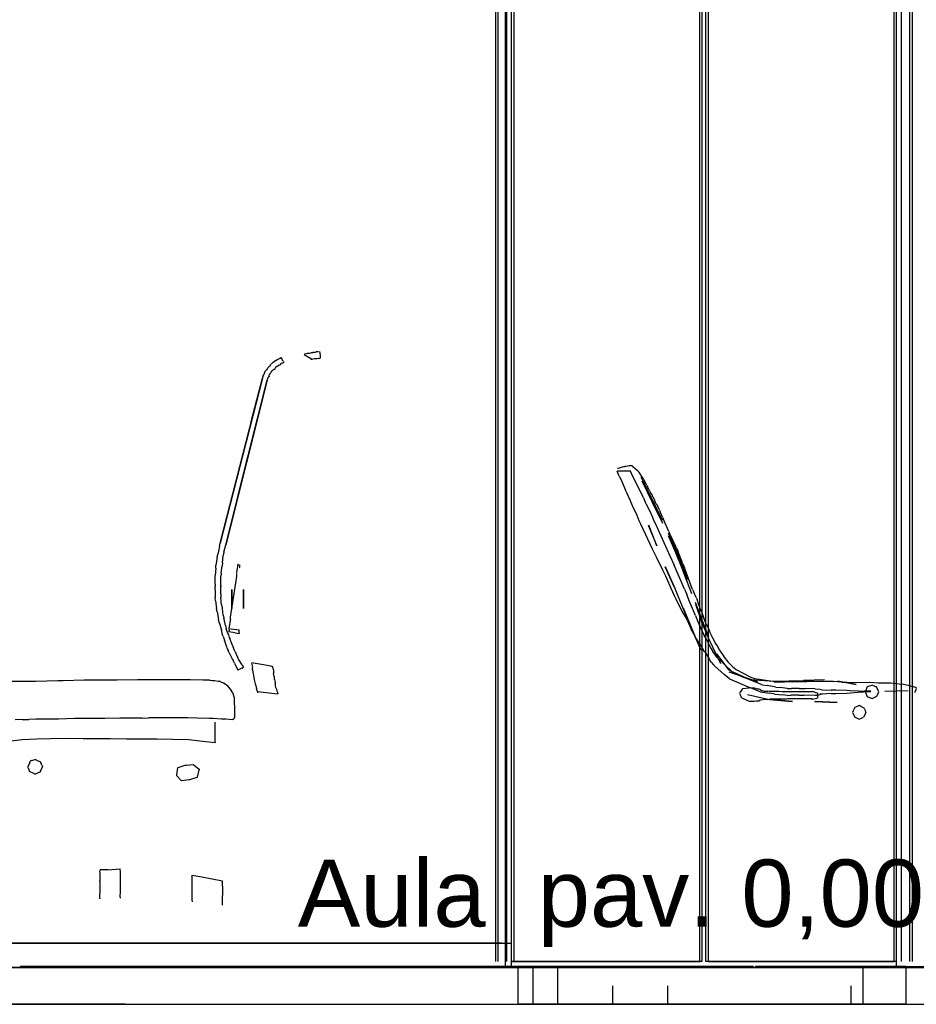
# Model space of a CAD drawing. Header units: millimetres. Extents: x -8297 to 34045, y -61360 to 6071.
# Tile 6 of 68: x 6240 to 7707, y -50060 to -48448. Entities that reach past the tile are written whole.
import ezdxf
from ezdxf.enums import TextEntityAlignment as Align

# ---------------------------------------------------------------- set-up
doc = ezdxf.new("R2010")
doc.units = ezdxf.units.MM
for name, color, linetype in [('S-TAGLIO-ARR', 9, 'Continuous'), ('S-TAGLIO-PAV', 33, 'Continuous'), ('S-TESTI', 7, 'Continuous'), ('S-VISTA', 8, 'Continuous'), ('S-VISTA-ARREDI', 9, 'Continuous')]:
    doc.layers.add(name, color=color, linetype=linetype)
doc.styles.add('VISIO', font='arial.ttf')

msp = doc.modelspace()

# ---------------------------------------------------------------- hatches: boundary and pattern name
at = {"layer": 'S-TAGLIO-PAV'}
for points in [[(7440, -50000), (6240, -50000), (6240, -49998), (7142, -49998), (7440, -49998), (7440, -50000)], [(8644, -50000), (7444, -50000), (7444, -49998), (7542, -49998), (8644, -49998), (8644, -50000)]]:
    msp.add_hatch(color=33, dxfattribs=at).paths.add_polyline_path(points)

# ---------------------------------------------------------------- linework, layer by layer
at = {"layer": 'S-TAGLIO-ARR'}
for p, q in [((6658.1, -49006.5), (6661, -49005)), ((6661.8, -49004.5), (6661, -49005)), ((6661.8, -49004.5), (6664, -49003)), ((6665.1, -49002.5), (6664, -49003)), ((6665.1, -49002.5), (6668, -49001)), ((6670.9, -49006.8), (6668, -49001)), ((6706.5, -48995.8), (6705.4, -48996)), ((6705.4, -48996), (6714.7, -49001.3)), ((6708.5, -48995), (6706.5, -48995.8)), ((6709, -48995), (6708.5, -48995)), ((6710.5, -48994.7), (6709.3, -48995)), ((6713.2, -48994.7), (6710.5, -48994.7)), ((6714.1, -48994.5), (6713.2, -48994.7)), ((6716.9, -48993.6), (6714.1, -48994.5)), ((6714.7, -49001.3), (6717.6, -49003.1)), ((6716.3, -49003.7), (6718.1, -49003.7)), ((6716.9, -48993.6), (6718.6, -48992.8)), ((6718.1, -49003.7), (6718.7, -49003.6)), ((6718.6, -48992.8), (6719.8, -48992.6)), ((6718.7, -49003.6), (6721.5, -49002.7)), ((6722.3, -48992.6), (6719.8, -48992.6)), ((6722, -49002.7), (6724.7, -49002.6)), ((6722.3, -48992.6), (6724.9, -48991.8)), ((6724.7, -49002.6), (6725.2, -49002.6)), ((6726.3, -48991.5), (6724.9, -48991.8)), ((6725.2, -49002.6), (6726.9, -49002.6)), ((6728.7, -48991.5), (6726.3, -48991.5)), ((6726.9, -49002.6), (6729, -49002.2)), ((6729, -49002.2), (6730.2, -49002.4)), ((6730.2, -49002.4), (6731.8, -49002)), ((6730.4, -48991.2), (6731.4, -48997.1)), ((6731.4, -48997.1), (6731.8, -49002)), ((6643.2, -49021.8), (6641, -49024)), ((6643.2, -49021.8), (6644, -49021)), ((6645.5, -49018.8), (6644, -49021)), ((6645.5, -49018.8), (6646, -49018)), ((6648.2, -49015.8), (6646, -49018)), ((6648.2, -49015.8), (6649, -49015)), ((6650.5, -49012.8), (6649, -49015)), ((6650.5, -49012.8), (6651, -49012)), ((6651.8, -49011.2), (6651, -49012)), ((6651.8, -49011.2), (6654, -49009)), ((6653.5, -49022.5), (6653, -49023)), ((6653.5, -49022.5), (6655, -49021)), ((6654.8, -49008.5), (6654, -49009)), ((6654.8, -49008.5), (6657, -49007)), ((6655.8, -49020.5), (6655, -49021)), ((6655.8, -49020.5), (6658, -49019)), ((6658.1, -49006.5), (6657, -49007)), ((6658.5, -49018.2), (6658, -49019)), ((6658.5, -49018.2), (6660, -49016)), ((6660.8, -49015.5), (6660, -49016)), ((6660.8, -49015.5), (6663, -49014)), ((6663.8, -49013.7), (6663, -49014)), ((6663.8, -49013.7), (6666, -49013)), ((6666.5, -49012.5), (6666, -49013)), ((6666.5, -49012.5), (6668, -49011)), ((6669.1, -49010.5), (6668, -49011)), ((6669.1, -49010.5), (6672, -49009)), ((6670.9, -49006.8), (6672, -49009)), ((6597.5, -49226.5), (6645, -49038)), ((6618.9, -49105.9), (6637, -49035)), ((6637.7, -49032.1), (6637, -49035)), ((6637.7, -49032.1), (6638, -49031)), ((6639.5, -49028.8), (6638, -49031)), ((6639.5, -49028.8), (6640, -49028)), ((6640.7, -49025.1), (6640, -49028)), ((6640.7, -49025.1), (6641, -49024)), ((6645.3, -49037.2), (6645, -49038)), ((6645.3, -49037.2), (6646, -49035)), ((6646.5, -49034.2), (6646, -49035)), ((6646.5, -49034.2), (6648, -49032)), ((6648.3, -49031.2), (6648, -49032)), ((6648.3, -49031.2), (6649, -49029)), ((6649.5, -49028.2), (6649, -49029)), ((6649.5, -49028.2), (6651, -49026)), ((6651.5, -49025.2), (6651, -49026)), ((6651.5, -49025.2), (6653, -49023)), ((6618.9, -49105.9), (6568, -49305)), ((7218.5, -49182.4), (7220.1, -49182)), ((7220.1, -49182), (7221.7, -49181.5)), ((7221.7, -49181.5), (7226.7, -49180)), ((7226.7, -49180), (7228.8, -49179.5)), ((7228.8, -49179.5), (7230.4, -49179.3)), ((7230.4, -49179.3), (7231.3, -49179.2)), ((7231.3, -49179.2), (7232.6, -49179)), ((7232.6, -49179), (7235.1, -49178.5)), ((7235.1, -49178.5), (7237.3, -49178)), ((7237.3, -49178), (7237.8, -49177.9)), ((7238.1, -49177.9), (7241.9, -49177.7)), ((7241.9, -49177.7), (7242.6, -49178.7)), ((7242.6, -49178.7), (7250.7, -49185.3)), ((7221.2, -49195.2), (7217.7, -49187)), ((7221, -49187), (7218.4, -49187)), ((7226.4, -49187), (7221, -49187)), ((7221.2, -49195.2), (7223.9, -49200.1)), ((7237, -49187), (7226.4, -49187)), ((7237.9, -49187), (7237, -49187)), ((7239, -49187), (7237.9, -49187)), ((7239.7, -49187), (7239, -49187)), ((7243.1, -49194.8), (7239.7, -49187)), ((7246.8, -49202.1), (7243.1, -49194.8)), ((7250.7, -49185.3), (7252.8, -49187.5)), ((7254.4, -49189.7), (7252.8, -49187.5)), ((7259.3, -49197.3), (7254.4, -49189.7)), ((7261.2, -49201), (7259.3, -49197.3)), ((7223.9, -49200.1), (7231.5, -49218)), ((7260.6, -49230.9), (7246.8, -49202.1)), ((7261.2, -49201), (7262.4, -49203.5)), ((7264.7, -49206.5), (7262.4, -49203.5)), ((7266.2, -49210.3), (7264.7, -49206.5)), ((7266.2, -49210.3), (7267.5, -49212.8)), ((7269.8, -49216.7), (7267.5, -49212.8)), ((6597.5, -49226.5), (6577, -49308)), ((7233.4, -49222.4), (7231.5, -49218)), ((7239.2, -49234.8), (7233.4, -49222.4)), ((7260.6, -49230.9), (7264.3, -49239)), ((7271.4, -49219.8), (7269.8, -49216.7)), ((7271.4, -49219.8), (7272.5, -49222)), ((7274.8, -49225.9), (7272.5, -49222)), ((7276.4, -49229.8), (7274.8, -49225.9)), ((7276.4, -49229.8), (7277.9, -49232.1)), ((7277.9, -49232.1), (7278.9, -49234.3)), ((7242.9, -49243.7), (7239.2, -49234.8)), ((7243.9, -49246.3), (7242.9, -49243.7)), ((7250.3, -49259.7), (7243.9, -49246.3)), ((7264.3, -49239), (7265.3, -49241)), ((7265.3, -49241), (7271.6, -49253.7)), ((7281.3, -49239.8), (7278.9, -49234.3)), ((7281.3, -49239.8), (7282.6, -49241.9)), ((7285.3, -49246.8), (7282.6, -49241.9)), ((7286.8, -49251.2), (7285.3, -49246.8)), ((7254, -49268.3), (7250.3, -49259.7)), ((7271.6, -49253.7), (7275.4, -49262.7)), ((7275.4, -49262.7), (7277.3, -49267.3)), ((7286.8, -49251.2), (7287.9, -49253.9)), ((7290.2, -49258.5), (7287.9, -49253.9)), ((7291.7, -49262.3), (7290.2, -49258.5)), ((7291.7, -49262.3), (7292.9, -49264.7)), ((7256.6, -49274.1), (7254, -49268.3)), ((7260.4, -49282), (7256.6, -49274.1)), ((7277.3, -49267.3), (7280.5, -49273.6)), ((7280.5, -49273.6), (7284.3, -49282.3)), ((7294.8, -49268.6), (7292.9, -49264.7)), ((7296, -49271.2), (7294.8, -49268.6)), ((7302.4, -49286.1), (7296, -49271.2)), ((7264.8, -49291.2), (7260.4, -49282)), ((7275.1, -49313.5), (7264.8, -49291.2)), ((7284.3, -49282.3), (7304.2, -49326)), ((7302.4, -49286.1), (7303.5, -49288.7)), ((7304.7, -49291), (7303.5, -49288.7)), ((7314.7, -49312.5), (7304.7, -49291)), ((6566.8, -49310.2), (6564, -49323)), ((6566.8, -49310.2), (6568, -49305)), ((6574.2, -49320), (6577, -49308)), ((7314.7, -49312.5), (7315.8, -49314.9)), ((6563.1, -49328.2), (6561, -49341)), ((6563.1, -49328.2), (6564, -49323)), ((6571.6, -49337), (6573, -49325)), ((6574.2, -49320), (6573, -49325)), ((7282.1, -49327.8), (7275.1, -49313.5)), ((7292.7, -49349.3), (7282.1, -49327.8)), ((7304.2, -49326), (7310.8, -49341)), ((7315.8, -49314.9), (7316.9, -49317.3)), ((7325.4, -49339.1), (7316.9, -49317.3)), ((6560.7, -49346), (6561, -49341)), ((6569.6, -49354), (6571, -49342)), ((6571.6, -49337), (6571, -49342)), ((6596.6, -49345.8), (6597, -49344)), ((6597, -49340.7), (6597, -49340)), ((6597.6, -49340.2), (6597, -49340)), ((6597, -49344), (6597, -49340.7)), ((6597.6, -49340.2), (6600, -49341)), ((6599.1, -49344.1), (6600, -49345)), ((6600, -49344.1), (6600, -49341)), ((6600, -49345), (6600, -49344.1)), ((7327.9, -49380.1), (7310.8, -49341)), ((7325.4, -49339.1), (7326.5, -49341.5)), ((7326.5, -49341.5), (7327.5, -49343.8)), ((7327.5, -49343.8), (7328.6, -49345.9)), ((6560.7, -49346), (6560, -49358)), ((6560, -49363.2), (6560, -49358.3)), ((6569.6, -49354), (6569, -49359)), ((6569, -49363.2), (6569, -49359)), ((6593.4, -49369.9), (6595, -49359)), ((6595, -49353), (6596.6, -49345.8)), ((6595, -49353.8), (6595, -49353)), ((6595, -49355.6), (6595, -49354.8)), ((6595, -49357.1), (6595, -49356.3)), ((6595, -49359), (6595, -49357.1)), ((7297.2, -49359.1), (7292.7, -49349.3)), ((7306.2, -49379.2), (7297.2, -49359.1)), ((7329.2, -49348), (7328.6, -49345.9)), ((7341.2, -49380.8), (7329.2, -49348)), ((6560, -49365), (6560, -49363.2)), ((6560, -49366.8), (6560, -49365)), ((6560, -49371), (6560, -49366.8)), ((6560, -49372.5), (6560, -49371)), ((6560, -49372.5), (6560, -49376)), ((6560, -49381.3), (6560, -49376)), ((6569, -49365), (6569, -49363.2)), ((6569, -49366.8), (6569, -49365)), ((6569, -49371), (6569, -49366.8)), ((6569, -49374.5), (6569, -49371)), ((6569, -49374.5), (6569, -49376)), ((6569, -49388.7), (6569, -49376)), ((6585, -49426), (6593.4, -49369.9)), ((6560, -49381.3), (6560, -49394)), ((6569, -49388.7), (6569, -49394)), ((7311.5, -49391.1), (7306.2, -49379.2)), ((7314.4, -49396.8), (7311.5, -49391.1)), ((7327.9, -49380.1), (7331.8, -49389)), ((7336.4, -49400.5), (7331.8, -49389)), ((7341.2, -49380.8), (7342.2, -49383)), ((7342.2, -49383), (7343.2, -49385)), ((7347.2, -49393.8), (7343.2, -49385)), ((6560.6, -49399.3), (6560, -49394)), ((6560.6, -49399.3), (6562, -49412)), ((6570.4, -49406), (6569, -49394)), ((6570.4, -49406), (6571, -49411)), ((7323.6, -49415.6), (7314.4, -49396.8)), ((7344.6, -49419.7), (7336.4, -49400.5)), ((7347.2, -49393.8), (7347.9, -49396)), ((7347.9, -49396), (7351.1, -49405.7)), ((7351.1, -49405.7), (7352.1, -49407.6)), ((7352.1, -49407.6), (7353.7, -49413.3)), ((6562.9, -49417.3), (6562, -49412)), ((6562.9, -49417.3), (6565, -49430)), ((6571.7, -49411.7), (6571, -49411)), ((6573.1, -49423), (6571.7, -49411.7)), ((6573.1, -49423), (6574, -49428)), ((7329, -49424.5), (7323.6, -49415.6)), ((7330.2, -49426.7), (7329, -49424.5)), ((7345.9, -49423.2), (7344.6, -49419.7)), ((7345.9, -49423.2), (7346.6, -49425)), ((7346.6, -49425), (7349.2, -49431.7)), ((7353.7, -49413.3), (7356.1, -49418.1)), ((7356.1, -49418.1), (7357.1, -49420.2)), ((7357.1, -49420.2), (7358.7, -49425.1)), ((7358.7, -49425.1), (7359.7, -49427)), ((6566.5, -49435), (6565, -49430)), ((6566.5, -49435), (6570, -49447)), ((6574.7, -49429.4), (6574, -49428)), ((6576.8, -49440), (6574.7, -49429.4)), ((6576.8, -49440), (6578, -49445)), ((6583, -49442), (6584.8, -49431)), ((6584.8, -49431), (6585, -49430)), ((6585, -49429), (6585, -49426.4)), ((6585, -49429.2), (6585, -49430)), ((7332.2, -49431), (7330.2, -49426.7)), ((7332.2, -49431), (7338.7, -49445.7)), ((7354.3, -49442.4), (7349.2, -49431.7)), ((7363.7, -49437.5), (7359.7, -49427)), ((7363.7, -49437.5), (7366.1, -49442.3)), ((6570.6, -49449.4), (6570, -49447)), ((6572, -49455), (6570.6, -49449.4)), ((6572.9, -49457.7), (6572, -49455)), ((6572.9, -49457.7), (6575, -49464)), ((6580.8, -49452.1), (6578, -49445)), ((6582, -49455), (6580.8, -49452.1)), ((6582.5, -49446.1), (6582, -49450)), ((6592.7, -49451.9), (6582, -49450)), ((6583.4, -49459.2), (6582, -49455)), ((6582.5, -49446.1), (6582.8, -49443.7)), ((6582.8, -49443.7), (6583, -49442)), ((6585, -49445), (6586, -49445.1)), ((6586, -49445.1), (6599, -49447)), ((6592.7, -49451.9), (6599, -49453)), ((6599, -49451.9), (6599, -49447)), ((6599, -49451.9), (6599, -49453)), ((7340.4, -49448.6), (7338.7, -49445.7)), ((7340.4, -49448.6), (7341.3, -49449.9)), ((7342.7, -49453.3), (7341.3, -49449.9)), ((7342.7, -49453.3), (7343, -49453.9)), ((7343, -49453.9), (7343.7, -49455.3)), ((7343.7, -49455.3), (7345.6, -49458.8)), ((7354.3, -49442.4), (7355, -49443.8)), ((7355.6, -49447), (7355, -49443.8)), ((7355.6, -49447), (7360.4, -49455.9)), ((7362.3, -49459.7), (7360.4, -49455.9)), ((7366.1, -49442.3), (7367.1, -49444.5)), ((7367.1, -49444.5), (7368.7, -49449.3)), ((7368.7, -49449.3), (7369.7, -49451.2)), ((7369.7, -49451.2), (7374.5, -49460.9)), ((6577.8, -49471.8), (6575, -49464)), ((6579, -49475), (6577.8, -49471.8)), ((6583.4, -49459.2), (6584, -49461)), ((6587.5, -49470.9), (6584, -49461)), ((6589, -49475), (6587.5, -49470.9)), ((7347.8, -49461.9), (7345.6, -49458.8)), ((7349.3, -49463.8), (7347.8, -49461.9)), ((7350.4, -49465.8), (7349.3, -49463.8)), ((7350.4, -49465.8), (7358.5, -49479.7)), ((7362.3, -49459.7), (7367.7, -49470.1)), ((7367.7, -49470.1), (7370.6, -49476.4)), ((7374.5, -49460.9), (7375.7, -49462.8)), ((7375.7, -49462.8), (7378.1, -49468.5)), ((7378.1, -49468.5), (7380.9, -49472.7)), ((7380.9, -49472.7), (7382.5, -49474.9)), ((6579.6, -49476.8), (6579, -49475)), ((6579.6, -49476.8), (6581, -49481)), ((6581.6, -49482.2), (6581, -49481)), ((6582.2, -49483.3), (6581.6, -49482.2)), ((6582.8, -49484.5), (6582.2, -49483.3)), ((6583, -49485.1), (6582.8, -49484.5)), ((6588, -49495), (6583, -49485.1)), ((6589.7, -49476.4), (6589, -49475)), ((6589.7, -49476.4), (6590, -49477)), ((6590.9, -49479.3), (6590, -49477)), ((6591.5, -49480.5), (6590.9, -49479.3)), ((6592.1, -49481.7), (6591.5, -49480.5)), ((6592.1, -49481.7), (6597, -49493)), ((7360.7, -49482.6), (7358.5, -49479.7)), ((7360.7, -49482.6), (7367.7, -49493.3)), ((7370.6, -49476.4), (7374.3, -49482.3)), ((7381.3, -49492.4), (7374.3, -49482.3)), ((7382.5, -49474.9), (7384.8, -49479.5)), ((7384.8, -49479.5), (7386.2, -49481.8)), ((7386.2, -49481.8), (7391.2, -49489)), ((7391.2, -49489), (7393.1, -49491.7)), ((6588.3, -49495.6), (6588, -49495)), ((6588.3, -49495.6), (6589, -49497)), ((6591.3, -49501.7), (6589, -49497)), ((6591.3, -49501.7), (6597, -49513)), ((6597.3, -49493.6), (6597, -49493)), ((6598, -49495), (6597.3, -49493.6)), ((6603.8, -49504.4), (6598, -49495)), ((6603.8, -49504.4), (6606, -49508)), ((6622.5, -49501.3), (6619.8, -49500.8)), ((6619.8, -49500.8), (6619.8, -49501.3)), ((6619.9, -49501.7), (6619.8, -49501.3)), ((6621.1, -49505.7), (6619.9, -49501.7)), ((6621.3, -49507.7), (6621.1, -49505.7)), ((6635.5, -49503.7), (6622.5, -49501.3)), ((6650.8, -49506.5), (6635.5, -49503.7)), ((7371.7, -49499.6), (7367.7, -49493.3)), ((7371.7, -49499.6), (7375.5, -49504)), ((7377.7, -49506.6), (7375.5, -49504)), ((7381.3, -49492.4), (7391.2, -49501.6)), ((7407.6, -49517.4), (7391.2, -49501.6)), ((7393.1, -49491.7), (7398.8, -49499.5)), ((7401.1, -49501.7), (7398.8, -49499.5)), ((7401.1, -49501.7), (7407, -49507.4)), ((6603.5, -49509.4), (6597, -49513)), ((6603.5, -49509.4), (6606, -49508)), ((6620.8, -49511.8), (6621, -49508.5)), ((6620.8, -49511.8), (6621.7, -49516.9)), ((6621, -49508.5), (6621.3, -49507.7)), ((6621.7, -49516.9), (6621.9, -49519)), ((6621.9, -49519), (6623.8, -49528.4)), ((6654.3, -49507.3), (6650.8, -49506.5)), ((6655.2, -49512.2), (6654.3, -49507.3)), ((6655.2, -49512.2), (6655.3, -49515)), ((6655.3, -49515), (6655.5, -49516.7)), ((6655.5, -49516.7), (6655.6, -49517.2)), ((6655.7, -49517.5), (6655.5, -49518.5)), ((6656.6, -49523.3), (6655.5, -49518.5)), ((7377.7, -49506.6), (7392.9, -49519.9)), ((7401.4, -49527.3), (7392.9, -49519.9)), ((7407, -49507.4), (7409.6, -49509.7)), ((7407.6, -49517.4), (7425.4, -49524.8)), ((7409.6, -49509.7), (7412.6, -49511.7)), ((7412.6, -49511.7), (7435.2, -49523.7)), ((6217.3, -49531), (6245.5, -49531)), ((6245.5, -49531), (6258.3, -49530.7)), ((6258.3, -49530.7), (6265.6, -49530.7)), ((6265.6, -49530.7), (6302.2, -49529.8)), ((6302.2, -49529.8), (6311.1, -49529.8)), ((6311.1, -49529.8), (6345.2, -49529)), ((6345.2, -49529), (6355.7, -49528.7)), ((6355.7, -49528.7), (6386.3, -49528.7)), ((6386.3, -49528.7), (6399.6, -49528.7)), ((6399.6, -49528.7), (6432.7, -49528)), ((6432.7, -49528), (6446.6, -49528)), ((6446.6, -49528), (6472.6, -49528)), ((6472.6, -49528), (6516, -49528)), ((6516, -49528), (6517, -49528)), ((6517, -49528), (6519, -49528.1)), ((6519, -49528.1), (6539.6, -49529)), ((6539.6, -49529), (6547.9, -49529)), ((6547.9, -49529), (6550, -49529)), ((6550, -49529), (6551.1, -49529.1)), ((6551.1, -49529.1), (6555, -49529.6)), ((6555, -49529.6), (6558.7, -49530)), ((6558.7, -49530), (6564.8, -49530.7)), ((6564.8, -49530.7), (6567.1, -49531)), ((6567.8, -49531.3), (6567.1, -49531)), ((6567.8, -49531.3), (6574.1, -49534)), ((6574.7, -49534.4), (6574.1, -49534)), ((6574.7, -49534.4), (6580.1, -49538)), ((6584.6, -49543.4), (6580.1, -49538)), ((6623.8, -49528.4), (6624.2, -49530.8)), ((6624.2, -49530.8), (6625.1, -49535.1)), ((6625.1, -49535.1), (6626.8, -49540.3)), ((6656.7, -49524.1), (6656.6, -49523.3)), ((6657, -49528.1), (6656.7, -49524.1)), ((6657, -49528.1), (6658.1, -49532.8)), ((6658.3, -49534.3), (6658.1, -49532.8)), ((6658.5, -49538.9), (6658.3, -49534.3)), ((7401.4, -49527.3), (7433.5, -49540.5)), ((7455, -49536.7), (7425.4, -49524.8)), ((7435.2, -49523.7), (7437.5, -49524.8)), ((7437.5, -49524.8), (7440, -49525.7)), ((7440, -49525.7), (7442.7, -49526.4)), ((7442.7, -49526.4), (7472.5, -49530.8)), ((7455, -49536.7), (7463.1, -49538.2)), ((7477.6, -49540.7), (7463.1, -49538.2)), ((7472.4, -49531), (7474.1, -49531.2)), ((7474.1, -49531.2), (7479, -49532)), ((7479, -49532), (7480.9, -49532.1)), ((7480.9, -49532.1), (7491.8, -49531.9)), ((7491.8, -49531.9), (7494.5, -49531.7)), ((7494.5, -49531.7), (7505.1, -49532)), ((7505.1, -49532), (7514.3, -49531.4)), ((7514.3, -49531.4), (7522.2, -49531.7)), ((7522.2, -49531.7), (7528.4, -49531.4)), ((7528.4, -49531.4), (7558.3, -49531)), ((7558.3, -49531), (7571.7, -49531)), ((7571.7, -49531), (7584.3, -49532.3)), ((7584.3, -49532.3), (7586.2, -49532.4)), ((7586.2, -49532.4), (7592.5, -49532.4)), ((7589.8, -49531.9), (7598.9, -49532.9)), ((7592.5, -49532.4), (7593.2, -49532.4)), ((7598.9, -49532.9), (7602.2, -49532.9)), ((7602.2, -49532.9), (7605.7, -49533.2)), ((7605.7, -49533.2), (7609.2, -49533.2)), ((7609.2, -49533.2), (7630.2, -49532.6)), ((7634, -49537.8), (7627, -49540.4)), ((7630.2, -49532.6), (7637.8, -49533.3)), ((7635, -49537.4), (7634, -49537.8)), ((7641.1, -49540), (7635, -49537.4)), ((7637.8, -49533.3), (7645.1, -49533.8)), ((7645.1, -49533.8), (7665.4, -49533.6)), ((7665.4, -49533.6), (7672.4, -49534.2)), ((7672.4, -49534.2), (7679.3, -49535.4)), ((7679.3, -49535.4), (7686.6, -49535.9)), ((7686.6, -49535.9), (7694.2, -49537.3)), ((7694.2, -49537.3), (7701.3, -49539.6)), ((6584.6, -49543.4), (6585.1, -49544)), ((6588.7, -49550.3), (6585.1, -49544)), ((6588.7, -49550.3), (6589.1, -49551)), ((6590.9, -49557.3), (6589.1, -49551)), ((6626.8, -49540.3), (6627.5, -49542.7)), ((6628.3, -49546.6), (6627.5, -49542.7)), ((6628.3, -49546.6), (6629, -49550.2)), ((6629.1, -49548.1), (6657.3, -49551)), ((6657.3, -49551), (6662.4, -49551.5)), ((6659.2, -49541.2), (6658.5, -49538.9)), ((6659.9, -49542.4), (6659.2, -49541.2)), ((6660.7, -49544.7), (6659.9, -49542.4)), ((6661.6, -49548.8), (6660.7, -49544.7)), ((6661.6, -49548.8), (6662.4, -49551.9)), ((7419.3, -49548.7), (7418, -49551)), ((7418, -49551), (7420.8, -49556.7)), ((7422.2, -49544), (7419.3, -49548.7)), ((7422.9, -49543.7), (7422.2, -49544)), ((7423.5, -49543.6), (7422.9, -49543.7)), ((7428.1, -49543.2), (7423.5, -49543.6)), ((7432.6, -49542.3), (7428.1, -49543.2)), ((7433.1, -49542.2), (7432.6, -49542.3)), ((7433.6, -49542), (7433.1, -49542.2)), ((7452, -49548.3), (7433.5, -49540.5)), ((7437.7, -49542.3), (7433.6, -49542)), ((7439.8, -49542.4), (7437.7, -49542.3)), ((7442.8, -49542.6), (7439.8, -49542.4)), ((7446.3, -49543.5), (7442.8, -49542.6)), ((7447.3, -49543.8), (7446.3, -49543.5)), ((7450.4, -49544), (7447.3, -49543.8)), ((7451.6, -49544.6), (7450.4, -49544)), ((7452.2, -49544.9), (7451.6, -49544.6)), ((7452, -49548.3), (7467.1, -49550.8)), ((7452.2, -49544.9), (7455.2, -49546.6)), ((7457.5, -49547.2), (7455.2, -49546.6)), ((7457.5, -49547.2), (7460.5, -49547.5)), ((7460.5, -49547.5), (7461, -49547.4)), ((7461, -49547.4), (7464.3, -49547.2)), ((7467, -49547.6), (7464.3, -49547.2)), ((7468.9, -49547.6), (7467, -49547.6)), ((7476, -49552.3), (7467.1, -49550.8)), ((7474, -49547.6), (7468.9, -49547.6)), ((7475.9, -49547.6), (7474, -49547.6)), ((7481, -49547.6), (7475.9, -49547.6)), ((7476, -49552.3), (7488.6, -49553.5)), ((7477.6, -49540.7), (7484.7, -49541.5)), ((7482.9, -49547.6), (7481, -49547.6)), ((7488, -49548.5), (7482.9, -49547.6)), ((7496, -49542.7), (7484.7, -49541.5)), ((7488.6, -49548.5), (7488, -49548.5)), ((7495, -49548.5), (7488.6, -49548.5)), ((7496, -49554.3), (7488.6, -49553.5)), ((7495.6, -49548.5), (7495, -49548.5)), ((7502, -49548.5), (7495.6, -49548.5)), ((7496, -49542.7), (7503, -49542.7)), ((7496, -49554.3), (7502, -49553.6)), ((7502.6, -49548.5), (7502, -49548.5)), ((7515, -49553.6), (7502, -49553.6)), ((7509, -49548.5), (7502.6, -49548.5)), ((7515.6, -49542.7), (7503, -49542.7)), ((7509.6, -49548.5), (7509, -49548.5)), ((7516, -49548.5), (7509.6, -49548.5)), ((7515, -49553.6), (7523.5, -49553.9)), ((7515.6, -49542.7), (7525.6, -49542.7)), ((7516.7, -49548.5), (7516, -49548.5)), ((7524, -49548.5), (7516.7, -49548.5)), ((7542, -49554.6), (7523.5, -49553.9)), ((7524.6, -49548.5), (7524, -49548.5)), ((7531, -49548.5), (7524.6, -49548.5)), ((7542, -49543.4), (7525.6, -49542.7)), ((7531.6, -49548.5), (7531, -49548.5)), ((7537, -49548.5), (7531.6, -49548.5)), ((7537, -49547.6), (7537.6, -49547.7)), ((7537, -49547.6), (7537, -49548.5)), ((7544.9, -49550.4), (7537.6, -49547.7)), ((7542, -49543.4), (7549.6, -49544)), ((7544.9, -49550.4), (7545.4, -49550.6)), ((7546.3, -49551), (7545.4, -49550.6)), ((7549.6, -49553.4), (7545.8, -49554.6)), ((7546.3, -49556.7), (7546.3, -49551)), ((7549.6, -49544), (7554, -49545.1)), ((7554, -49552.3), (7549.6, -49552.3)), ((7549.6, -49552.3), (7549.6, -49553.4)), ((7554, -49545.1), (7568.1, -49545.5)), ((7568.1, -49551.2), (7554, -49552.3)), ((7575.5, -49545.5), (7568.1, -49545.5)), ((7568.1, -49551.2), (7575.5, -49551.2)), ((7593.7, -49546.1), (7575.5, -49545.5)), ((7575.5, -49551.2), (7593.7, -49550.5)), ((7599.8, -49546.5), (7593.7, -49546.1)), ((7593.7, -49550.5), (7612, -49548.8)), ((7612, -49547.2), (7599.8, -49546.5)), ((7612, -49547.2), (7613.4, -49547.2)), ((7612, -49548.8), (7629.7, -49547.8)), ((7613.4, -49547.2), (7631.1, -49546.2)), ((7626.6, -49541.4), (7624, -49548.4)), ((7624, -49548.4), (7624.4, -49549.3)), ((7624.4, -49549.3), (7627, -49556.3)), ((7627, -49540.4), (7626.6, -49541.4)), ((7629.7, -49547.8), (7630.9, -49547.7)), ((7630.9, -49547.7), (7632.9, -49547.6)), ((7631.1, -49546.2), (7631.9, -49546.8)), ((7631.9, -49546.8), (7632.9, -49547.6)), ((7642, -49540.4), (7641.1, -49540)), ((7645.5, -49547.3), (7642, -49540.4)), ((7643, -49555.4), (7643.4, -49554.5)), ((7643.4, -49554.5), (7646, -49548.4)), ((7646, -49548.4), (7645.5, -49547.3)), ((7701.3, -49539.6), (7702.1, -49539.8)), ((7702.1, -49539.8), (7705.6, -49540.6)), ((7704.7, -49549), (7704.3, -49549.9)), ((7704.9, -49548.5), (7704.7, -49549)), ((7705.3, -49547.7), (7704.9, -49548.5)), ((7705.5, -49547.1), (7705.3, -49547.7)), ((7705.8, -49546.5), (7705.5, -49547.1)), ((7705.7, -49540.6), (7706.5, -49540.5)), ((7706.1, -49545.7), (7705.8, -49546.5)), ((7706.7, -49544.7), (7706.4, -49545.6)), ((7706.5, -49540.5), (7706.6, -49542)), ((7706.5, -49542.2), (7707.2, -49543.6)), ((7707.1, -49543.9), (7706.6, -49544.2)), ((7706.6, -49544.2), (7706.7, -49544.7)), ((6590.9, -49557.3), (6591.1, -49558)), ((6591.1, -49558.2), (6591.1, -49559.9)), ((6591.1, -49559.9), (6591.5, -49580.2)), ((7421.6, -49558.1), (7420.8, -49556.7)), ((7421.6, -49558.1), (7429.9, -49561.9)), ((7429.9, -49561.9), (7433.7, -49563.5)), ((7433.7, -49563.5), (7438, -49563.7)), ((7438, -49563.7), (7441.9, -49563.5)), ((7441.9, -49563.5), (7445.1, -49563.2)), ((7445.1, -49563.2), (7449.4, -49563)), ((7449.4, -49563), (7451.3, -49562.2)), ((7452.3, -49561.9), (7451.3, -49562.2)), ((7456.4, -49561.6), (7452.3, -49561.9)), ((7460.1, -49560.7), (7456.4, -49561.6)), ((7460.1, -49560.7), (7461, -49560.4)), ((7461, -49560.4), (7463.2, -49560.7)), ((7463.2, -49560.7), (7467, -49560.5)), ((7468.5, -49560.5), (7467, -49560.5)), ((7474, -49560.5), (7468.5, -49560.5)), ((7475.5, -49560.5), (7474, -49560.5)), ((7481, -49560.5), (7475.5, -49560.5)), ((7482.5, -49560.5), (7481, -49560.5)), ((7488, -49560.5), (7482.5, -49560.5)), ((7489.5, -49560.5), (7488, -49560.5)), ((7495, -49560.5), (7489.5, -49560.5)), ((7497.2, -49559.8), (7495, -49560.5)), ((7502, -49559.8), (7497.2, -49559.8)), ((7504.2, -49559.8), (7502, -49559.8)), ((7509, -49559.8), (7504.2, -49559.8)), ((7511.2, -49559.8), (7509, -49559.8)), ((7516, -49559.8), (7511.2, -49559.8)), ((7518.5, -49559.8), (7516, -49559.8)), ((7524, -49559.8), (7518.5, -49559.8)), ((7526.2, -49559.8), (7524, -49559.8)), ((7531, -49559.8), (7526.2, -49559.8)), ((7532.9, -49559.8), (7531, -49559.8)), ((7537, -49559.8), (7532.9, -49559.8)), ((7537, -49560.7), (7537, -49559.8)), ((7537, -49560.5), (7537.6, -49560.4)), ((7537.6, -49560.4), (7544.8, -49558.6)), ((7545.8, -49554.6), (7542, -49554.6)), ((7546.1, -49558.2), (7544.8, -49558.6)), ((7546.1, -49558.2), (7546.3, -49556.7)), ((7627, -49556.3), (7628, -49556.6)), ((7628, -49556.6), (7635, -49559.3)), ((7635, -49559.3), (7636, -49558.9)), ((7636, -49558.9), (7643, -49555.4)), ((6591.5, -49580.2), (6591.2, -49581.8)), ((6591.2, -49581.8), (6591.4, -49583.7)), ((6591.4, -49583.7), (6591.7, -49586.6)), ((6591.7, -49586.6), (6591.5, -49590)), ((7604.3, -49579.4), (7603, -49582)), ((7603, -49582), (7605, -49586.8)), ((7607, -49574), (7604.3, -49579.4)), ((7609.4, -49572.9), (7607, -49574)), ((7614, -49571), (7609.4, -49572.9)), ((7616.7, -49572.3), (7614, -49571)), ((7622, -49575), (7616.7, -49572.3)), ((7623.8, -49585.2), (7621, -49590.1)), ((7622.9, -49577.2), (7622, -49575)), ((7622.9, -49577.2), (7625, -49582.8)), ((7623.8, -49585.2), (7625, -49582.8)), ((6243.7, -49593.6), (6232.4, -49594.3)), ((6243.7, -49593.6), (6254.7, -49593.6)), ((6266.3, -49593.3), (6254.7, -49593.6)), ((6291.7, -49593.3), (6266.3, -49593.3)), ((6303.6, -49593), (6291.7, -49593.3)), ((6329.7, -49592.3), (6303.6, -49593)), ((6342.3, -49592.3), (6329.7, -49592.3)), ((6369, -49592.3), (6342.3, -49592.3)), ((6379.3, -49592), (6369, -49592.3)), ((6404, -49591.3), (6379.3, -49592)), ((6414.9, -49591.3), (6404, -49591.3)), ((6440.3, -49591.3), (6414.9, -49591.3)), ((6440.3, -49591.3), (6450.9, -49591)), ((6477.3, -49591), (6450.9, -49591)), ((6487.4, -49591), (6477.3, -49591)), ((6515.2, -49591), (6487.4, -49591)), ((6530.3, -49591.4), (6515.2, -49591)), ((6550.4, -49592), (6530.3, -49591.4)), ((6556.6, -49592.3), (6550.4, -49592)), ((6570.2, -49593), (6556.6, -49592.3)), ((6560, -49628.7), (6560, -49597.9)), ((6574.3, -49593.2), (6570.2, -49593)), ((6577.3, -49593.4), (6574.3, -49593.2)), ((6588, -49594), (6577.3, -49593.4)), ((6588.6, -49593.6), (6588.5, -49594)), ((6589.2, -49593), (6588.6, -49593.6)), ((6590.2, -49593), (6589.6, -49593)), ((6590.2, -49593), (6590.6, -49592.6)), ((6591.2, -49591), (6590.6, -49591)), ((6590.6, -49591.4), (6590.6, -49592)), ((6590.6, -49592), (6590.6, -49592.6)), ((6591.5, -49590.5), (6591.6, -49591)), ((7605, -49586.8), (7606, -49589.1)), ((7606, -49589.1), (7611.9, -49592.1)), ((7611.9, -49592.1), (7614, -49593.2)), ((7614, -49593.2), (7619, -49591)), ((7619, -49591), (7621, -49590.1)), ((6196.4, -49632.3), (6243.9, -49626.2)), ((6243.9, -49626.2), (6267.2, -49625.6)), ((6267.2, -49625.6), (6313.3, -49624.4)), ((6313.3, -49624.4), (6343.6, -49624.8)), ((6343.6, -49624.8), (6387.7, -49624.7)), ((6387.7, -49624.7), (6414.6, -49625.4)), ((6414.6, -49625.4), (6464.1, -49625.1)), ((6464.1, -49625.1), (6490, -49626)), ((6490, -49626), (6516.2, -49626.4)), ((6516.2, -49626.4), (6539.6, -49629.2)), ((6539.6, -49629.2), (6560, -49631.3)), ((6560, -49630), (6560, -49628.9)), ((6560, -49630), (6560, -49631.3)), ((6256.2, -49663.9), (6253, -49671)), ((6256.2, -49663.9), (6257, -49662)), ((6259.4, -49661.1), (6257, -49662)), ((6259.4, -49661.1), (6265, -49659)), ((6267.6, -49660.2), (6265, -49659)), ((6267.6, -49660.2), (6274, -49663)), ((6276.1, -49668.6), (6274, -49663)), ((6512.8, -49668.2), (6523.7, -49667.4)), ((6523.7, -49667.4), (6525.3, -49668.7)), ((6253.6, -49672.7), (6253, -49671)), ((6253.6, -49672.7), (6256, -49679)), ((6263.1, -49682.2), (6256, -49679)), ((6263.1, -49682.2), (6265, -49683)), ((6271.3, -49680.6), (6265, -49683)), ((6271.3, -49680.6), (6273, -49680)), ((6273.8, -49678.1), (6273, -49680)), ((6273.8, -49678.1), (6277, -49671)), ((6276.1, -49668.6), (6277, -49671)), ((6496.9, -49684.3), (6498.5, -49672.5)), ((6498.5, -49672.5), (6500.7, -49671.8)), ((6500.7, -49671.8), (6510.7, -49668.5)), ((6510.7, -49668.5), (6512.8, -49668.2)), ((6525.3, -49668.7), (6533.8, -49674.9)), ((6530.9, -49688.3), (6533.4, -49676.3)), ((6533.8, -49674.9), (6533.4, -49676.3)), ((6496.8, -49685.9), (6496.9, -49684.3)), ((6504.2, -49693.7), (6496.8, -49685.9)), ((6504.9, -49694.3), (6504.2, -49693.7)), ((6517, -49692.5), (6504.9, -49694.3)), ((6517.9, -49692.3), (6517, -49692.5)), ((6529.9, -49688.6), (6517.9, -49692.3)), ((6530.9, -49688.3), (6529.9, -49688.6)), ((6371.3, -49843.5), (6371.5, -49840)), ((6371.4, -49844.8), (6371.3, -49843.5)), ((6384.1, -49839.6), (6371.5, -49840)), ((6384.1, -49839.6), (6404.4, -49838.2)), ((6404.7, -49843.4), (6404.4, -49838.2)), ((6404.8, -49869.8), (6404.8, -49844.2)), ((6371.3, -49857.7), (6371.5, -49856.1)), ((6371.4, -49859.7), (6371.3, -49857.7)), ((6371.5, -49845.3), (6371.4, -49844.8)), ((6371.4, -49876.7), (6371.4, -49859.7)), ((6371.5, -49856.1), (6371.5, -49845.3)), ((6522.3, -49866.3), (6522.1, -49848.7)), ((6522.1, -49848.7), (6537.8, -49851.5)), ((6537.8, -49851.5), (6571.8, -49857.6)), ((6571.8, -49866.6), (6571.8, -49857.6)), ((6371.4, -49877.7), (6371.4, -49876.7)), ((6404.8, -49876.9), (6404.8, -49870.2)), ((6522.3, -49889), (6522.3, -49866.3)), ((6571.8, -49866.6), (6571.5, -49897.6)), ((6371.2, -49885), (6371.3, -49880.7)), ((6371.3, -49886.8), (6371.2, -49885)), ((6371.3, -49880.7), (6371.4, -49877.7)), ((6371.3, -49886.8), (6371.3, -49887.4)), ((6404.2, -49882.5), (6404.8, -49877.1)), ((6404.2, -49883), (6404.2, -49882.5)), ((6404.2, -49884), (6404.2, -49883)), ((6404.6, -49885), (6404.2, -49884)), ((6404.6, -49886.4), (6404.6, -49885)), ((6522.6, -49892.3), (6522.3, -49889))]:
    msp.add_line(p, q, dxfattribs=at)
at = {"layer": 'S-TAGLIO-PAV'}
for p, q in [((3487.7, -50000), (11165, -50000)), ((6239.9, -50000), (6241, -50000)), ((7141.6, -49998), (6241, -49998)), ((6241, -49999.5), (6241, -49998)), ((7141.6, -49998), (7441, -49998)), ((7441, -49998.5), (7441, -50000)), ((7443.3, -50000), (7441, -50000)), ((7443.3, -50000), (7444, -50000)), ((7542.6, -49998), (7444, -49998)), ((7444, -49998.2), (7444, -50000)), ((7542.6, -49998), (8644, -49998)), ((6412.7, -50060), (3250, -50060)), ((6412.7, -50060), (6458.9, -50060)), ((6458.9, -50060), (7941.8, -50060))]:
    msp.add_line(p, q, dxfattribs=at)
at = {"layer": 'S-VISTA'}
for p, q in [((7035, -50000), (7035, -47450)), ((7045, -50000), (7045, -47450)), ((7045, -50000), (7045, -47450)), ((7675, -50000), (7675, -47450)), ((7019, -49990), (7019, -47603)), ((7019, -49990), (7019, -47603)), ((7019, -49990), (7019, -47603)), ((7019, -49990), (7019, -47603)), ((7019, -49990), (7019, -47603)), ((7019, -49990), (7019, -47603)), ((7023, -49990), (7023, -47603)), ((7023, -49990), (7023, -47603)), ((7023, -49990), (7023, -47603)), ((7023, -49990), (7023, -47603)), ((7023, -49990), (7023, -47603)), ((7023, -49990), (7023, -47603)), ((7037, -49990), (7037, -47603)), ((7037, -49990), (7037, -47603)), ((7037, -49990), (7037, -47603)), ((7037, -49990), (7037, -47603)), ((7037, -49990), (7037, -47603)), ((7037, -49990), (7037, -47603)), ((7045, -49990), (7045, -47603)), ((7045, -49990), (7045, -47603)), ((7045, -49990), (7045, -47603)), ((7045, -49990), (7045, -47603)), ((7049, -49990), (7049, -47603)), ((7049, -49990), (7049, -47603)), ((7353, -49990), (7353, -47603)), ((7357, -49990), (7357, -47603)), ((7357, -49990), (7357, -47603)), ((7363, -49990), (7363, -47603)), ((7363, -49990), (7363, -47603)), ((7367, -49990), (7367, -47603)), ((7671, -49990), (7671, -47603)), ((7675, -49990), (7675, -47603)), ((7675, -49990), (7675, -47603)), ((7683, -49990), (7683, -47603)), ((7697, -49990), (7697, -47603)), ((7701, -49736.1), (7701, -47603)), ((7701, -49736.1), (7701, -47603)), ((7701, -49736.1), (7701, -47603)), ((7701, -49736.1), (7701, -47603)), ((7701, -49990), (7701, -47603)), ((7701, -49736.1), (7701, -47603)), ((7701, -49990), (7701, -49888.4)), ((7701, -49990), (7701, -49888.4)), ((7701, -49990), (7701, -49888.4)), ((7701, -49990), (7701, -49888.4)), ((7701, -49990), (7701, -49888.4)), ((3675.4, -49960), (7043.7, -49960)), ((5073, -49960), (7033.7, -49960)), ((7019.7, -49960), (5813.2, -49960)), ((7029.7, -49960), (5823.2, -49960)), ((3424, -50000), (7043.7, -50000)), ((3500, -50000), (7080, -50000)), ((7019.7, -50000), (6114.8, -50000)), ((6241, -49998), (7091, -49998)), ((7080, -49998), (6241, -49998)), ((6241, -49998), (7055, -49998)), ((6241, -49998), (7091, -49998)), ((6241, -49998), (7441, -49998)), ((6241, -49998), (7055, -49998)), ((6241, -49998), (7441, -49998)), ((6241, -49998), (7441, -49998)), ((6241, -49998), (7441, -49998)), ((7080, -50000), (6241, -50000)), ((6241, -50000), (7091, -50000)), ((6241, -50000), (7091, -50000)), ((6241, -50000), (7055, -50000)), ((6241, -50000), (7055, -50000)), ((6241, -50000), (7441, -50000)), ((6241, -50000), (7441, -50000)), ((6241, -50000), (7441, -50000)), ((6241, -50000), (7441, -50000)), ((7035, -50000), (6995, -50000)), ((7045, -49990), (7097, -49990)), ((7357, -49990), (7045, -49990)), ((7045, -50000), (7675, -50000)), ((7097.5, -50000), (7045, -50000)), ((7099.7, -49990), (7049, -49990)), ((7049, -49990), (7353, -49990)), ((7055, -49998), (7087.5, -49998)), ((7120, -49998), (7055, -49998)), ((7055, -50000), (7120, -50000)), ((7087.5, -50000), (7055, -50000)), ((7055, -50000), (7055, -50060)), ((7055, -50000), (7055, -50060)), ((7120, -50000), (7055, -50000)), ((7055, -50000), (7087.5, -50000)), ((7080, -50000), (7080, -50060)), ((7441, -49998), (7120, -49998)), ((7120, -50000), (7620, -50000)), ((7120, -50000), (7120, -50060)), ((7441, -50000), (7120, -50000)), ((7675, -49990), (7363, -49990)), ((7367, -49990), (7671, -49990)), ((7444, -49998), (8644, -49998)), ((7620, -49998), (7444, -49998)), ((7444, -49998), (8644, -49998)), ((7444, -49998), (8644, -49998)), ((7444, -49998), (8644, -49998)), ((7620, -50000), (7444, -50000)), ((7444, -50000), (8644, -50000)), ((7444, -50000), (8644, -50000)), ((7444, -50000), (8644, -50000)), ((7444, -50000), (8644, -50000)), ((7690, -49998), (7620, -49998)), ((7620, -50000), (7690, -50000)), ((7620, -50000), (7620, -50060)), ((7690, -50000), (7620, -50000)), ((7690, -49998), (8644, -49998)), ((7690, -49998), (8644, -49998)), ((7690, -50000), (7690, -50060)), ((7690, -50000), (7690, -50060)), ((7690, -50000), (8644, -50000)), ((7690, -50000), (8644, -50000)), ((7120, -50030), (7120, -50060)), ((7210, -50030), (7210, -50060)), ((7300, -50030), (7300, -50060)), ((7600, -50030), (7600, -50060)), ((3500, -50060), (7080, -50060)), ((7055, -50060), (7120, -50060)), ((7120, -50060), (7055, -50060)), ((7080, -50060), (7210, -50060)), ((7120, -50060), (7620, -50060)), ((7600, -50060), (7120, -50060)), ((7210, -50060), (7300, -50060)), ((7300, -50060), (7780, -50060)), ((7690, -50060), (7600, -50060)), ((7620, -50060), (7690, -50060))]:
    msp.add_line(p, q, dxfattribs=at)
at = {"layer": 'S-VISTA-ARREDI'}
for p, q in [((6637, -49035), (6568, -49305)), ((6568, -49305), (6637, -49035)), ((6637, -49035), (6568, -49305)), ((6577, -49308), (6645, -49038)), ((6645, -49038), (6577, -49308)), ((6577, -49308), (6645, -49038)), ((7275, -49233), (7257, -49197)), ((7275, -49233), (7257, -49197)), ((7275, -49233), (7257, -49197)), ((7258, -49203), (7275, -49238)), ((7258, -49203), (7275, -49238)), ((7258, -49203), (7275, -49238)), ((7292, -49268), (7275, -49233)), ((7292, -49268), (7275, -49233)), ((7292, -49268), (7275, -49233)), ((7275, -49238), (7292, -49272)), ((7275, -49238), (7292, -49272)), ((7275, -49238), (7292, -49272)), ((7269, -49275), (7282, -49309)), ((7269, -49275), (7282, -49309)), ((7269, -49275), (7282, -49309)), ((7283, -49310), (7269, -49276)), ((7283, -49310), (7269, -49276)), ((7283, -49310), (7269, -49276)), ((7283, -49310), (7269, -49276)), ((7301, -49288), (7314, -49316)), ((7301, -49288), (7314, -49316)), ((7301, -49288), (7314, -49316)), ((7314, -49321), (7302, -49293)), ((7314, -49321), (7302, -49293)), ((7314, -49321), (7302, -49293)), ((7314, -49316), (7325, -49344)), ((7314, -49316), (7325, -49344)), ((7314, -49316), (7325, -49344)), ((7325, -49349), (7314, -49321)), ((7325, -49349), (7314, -49321)), ((7325, -49349), (7314, -49321)), ((7296, -49343), (7311, -49377)), ((7296, -49343), (7311, -49377)), ((7296, -49343), (7311, -49377)), ((7312, -49378), (7297, -49344)), ((7312, -49378), (7297, -49344)), ((7312, -49378), (7297, -49344)), ((7312, -49378), (7297, -49344)), ((7325, -49344), (7332.5, -49364.5)), ((7325, -49344), (7332.5, -49364.5)), ((7325, -49344), (7332.5, -49364.5)), ((7332.5, -49368.5), (7325, -49349)), ((7332.5, -49368.5), (7325, -49349)), ((7340, -49388), (7325, -49349)), ((6587, -49381), (6587, -49412)), ((6587, -49412), (6587, -49381)), ((6587, -49381), (6587, -49412)), ((6587, -49412), (6587, -49381)), ((6587, -49381), (6587, -49412)), ((6587, -49412), (6587, -49381)), ((6606, -49381), (6606, -49412)), ((6606, -49412), (6606, -49381)), ((6606, -49381), (6606, -49412)), ((6606, -49412), (6606, -49381)), ((6606, -49381), (6606, -49412)), ((6606, -49412), (6606, -49381)), ((7326, -49412), (7312, -49378)), ((7326, -49412), (7312, -49378)), ((7326, -49412), (7312, -49378)), ((7326, -49412), (7312, -49378)), ((7357, -49431), (7346, -49402)), ((7357, -49431), (7346, -49402)), ((7357, -49431), (7346, -49402)), ((7346, -49405), (7356, -49434)), ((7346, -49405), (7356, -49434)), ((7346, -49405), (7356, -49434)), ((7326, -49411), (7340, -49445)), ((7326, -49411), (7340, -49445)), ((7326, -49411), (7340, -49445)), ((7340, -49446), (7326, -49412)), ((7340, -49446), (7326, -49412)), ((7340, -49446), (7326, -49412)), ((7340, -49446), (7326, -49412)), ((7356, -49434), (7368, -49462)), ((7356, -49434), (7368, -49462)), ((7356, -49434), (7368, -49462)), ((7368, -49459), (7357, -49431)), ((7368, -49459), (7357, -49431)), ((7368, -49459), (7357, -49431)), ((7340, -49445), (7354, -49479)), ((7340, -49445), (7354, -49479)), ((7340, -49445), (7354, -49479)), ((7355, -49480), (7340, -49446)), ((7355, -49480), (7340, -49446)), ((7355, -49480), (7340, -49446)), ((7355, -49480), (7340, -49446)), ((7368, -49462), (7387, -49502)), ((7368, -49462), (7387, -49502)), ((7368, -49462), (7387, -49502)), ((7401, -49513), (7381, -49486)), ((7401, -49513), (7381, -49486)), ((7401, -49513), (7381, -49486)), ((7401, -49513), (7435, -49528)), ((7401, -49513), (7435, -49528)), ((7401, -49513), (7435, -49528)), ((7448, -49532), (7401, -49516)), ((7448, -49532), (7401, -49516)), ((7448, -49532), (7401, -49516)), ((7435, -49528), (7475, -49531)), ((7435, -49528), (7475, -49531)), ((7435, -49528), (7475, -49531)), ((7475, -49531), (7523, -49530)), ((7475, -49531), (7523, -49530)), ((7475, -49531), (7523, -49530)), ((7523, -49531), (7475, -49533)), ((7523, -49531), (7475, -49533)), ((7523, -49531), (7475, -49533)), ((7499, -49530.5), (7523, -49530)), ((7557, -49529), (7523, -49530)), ((7557, -49529), (7523, -49530)), ((7557, -49529), (7523, -49530)), ((7557, -49529), (7523, -49530)), ((7523, -49531), (7557, -49531)), ((7523, -49531), (7557, -49531)), ((7523, -49531), (7557, -49531)), ((7609, -49537), (7579, -49531)), ((7609, -49537), (7579, -49531)), ((7609, -49537), (7579, -49531)), ((7431, -49553), (7467, -49561)), ((7431, -49553), (7467, -49561)), ((7431, -49553), (7467, -49561)), ((7694, -49547), (7656, -49548)), ((7694, -49547), (7656, -49548)), ((7694, -49547), (7656, -49548)), ((7694, -49547), (7656, -49548)), ((7467, -49561), (7504, -49564)), ((7467, -49561), (7504, -49564)), ((7467, -49561), (7504, -49564)), ((7505, -49564), (7468, -49561)), ((7505, -49564), (7468, -49561)), ((7505, -49564), (7468, -49561)), ((7505, -49564), (7468, -49561)), ((7541, -49564), (7578, -49566)), ((7541, -49564), (7578, -49566)), ((7541, -49564), (7578, -49566)), ((7578, -49566), (7542, -49564)), ((7578, -49566), (7542, -49564)), ((7578, -49566), (7542, -49564)), ((7578, -49566), (7542, -49564))]:
    msp.add_line(p, q, dxfattribs=at)

# ---------------------------------------------------------------- texts
at = {"layer": 'S-TESTI', "style": 'VISIO'}
msp.add_text('Aula  pav. 0,00', height=110, dxfattribs=at).set_placement((7207.5, -49878), align=Align.MIDDLE_CENTER)

doc.saveas('drawing.dxf')
